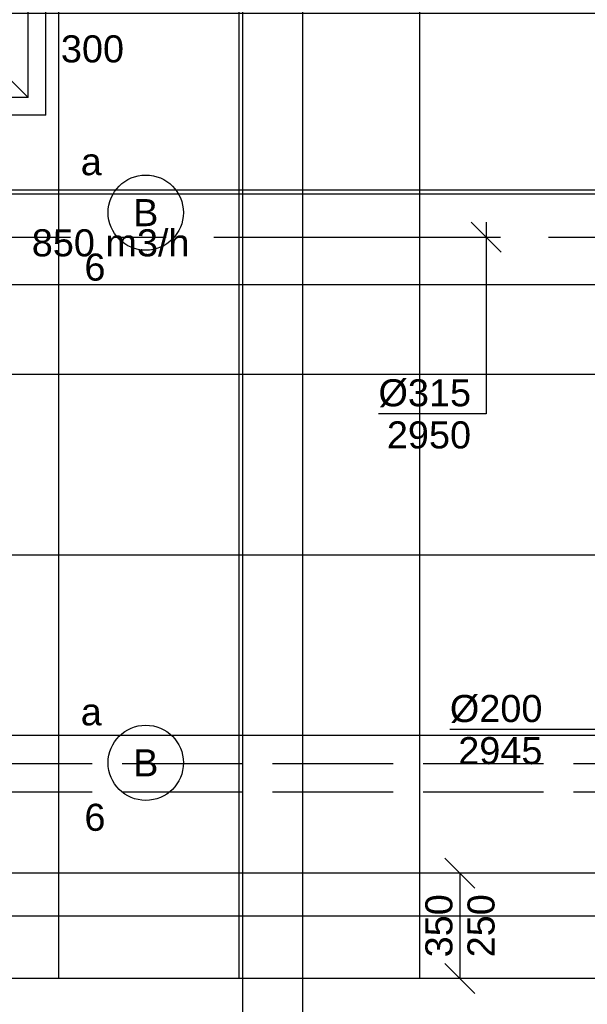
# Model space of a CAD drawing. Extents: x -132501 to 411300, y -42818 to 427495.
# Tile 82 of 256: x 24077 to 25963, y 14419 to 17692. Entities that reach past the tile are written whole.
import ezdxf
from ezdxf.enums import TextEntityAlignment as Align

# ---------------------------------------------------------------- set-up
doc = ezdxf.new("R2010")
doc.units = 0
doc.header["$LTSCALE"] = 50
for name, pattern in [('CENTER2', [28.575000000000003, 19.05, -3.175, 3.175, -3.175]), ('E_GOOT5', [10, 8, -2]), ('STREEPJES', [0.1, 0.05, -0.05])]:
    doc.linetypes.add(name, pattern=pattern)
doc.layers.get('0').update_dxf_attribs({"linetype": 'CONTINUOUS'})
for name, color, linetype in [('45 Plafond 2D arcering', 7, 'CONTINUOUS'), ('EL6131--', 2, 'CONTINUOUS'), ('EL6131--_VG', 2, 'CONTINUOUS'), ('EL6311--', 3, 'CONTINUOUS'), ('EM6131--', 1, 'CONTINUOUS'), ('WL524---', 90, 'CONTINUOUS'), ('WL570---_RETOUR', 112, 'CONTINUOUS'), ('WL570---_RETOUR_HL', 8, 'CONTINUOUS'), ('WL570---_TOEVOER', 3, 'CONTINUOUS'), ('WL570---_TOEVOER_RST', 2, 'CONTINUOUS'), ('WL570---_TOEVOER_RST_HL', 1, 'CONTINUOUS'), ('WM570---_RETOUR', 1, 'CONTINUOUS'), ('WM570---_RETOUR_PR', 1, 'CONTINUOUS'), ('WM570---_TOEVOER', 1, 'CONTINUOUS'), ('WM570---_TOEVOER_PR', 1, 'CONTINUOUS'), ('WM570---_TOEVOER_RST_PR', 1, 'CONTINUOUS')]:
    doc.layers.add(name, color=color, linetype=linetype)
doc.styles.add('BURO-018', font='ARIAL.TTF', dxfattribs={"height": 63})

# ---------------------------------------------------------------- blocks, each defined once
blk = doc.blocks.new('1115B3A')
at = {"color": 0, "linetype": 'Continuous'}
blk.add_circle((0, 0), 2.5, dxfattribs=at)
at = {"color": 0, "linetype": 'Continuous', "style": 'BURO-018'}
for tag, p in [('E_GKAST', (0, 8)), ('E_GROEP', (0, 5)), ('E_SGROEP', (4.5, 5)), ('E_ARMCODE', (0, 0)), ('E_SLET', (4.5, -1))]:
    blk.add_attdef(tag, text='', height=1.8, dxfattribs=at).set_placement(p, align=Align.MIDDLE)
blk = doc.blocks.new('*U250')
at = {"color": 0, "ltscale": 10}
for p, q in [((0, 157.5, -2950), (476.2534458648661, 157.5, -2950)), ((0, -157.5, -2950), (0, 157.5, -2950)), ((676.2534458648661, 157.5, -2950), (3389.478456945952, 157.5, -2950)), ((3389.478456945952, 157.5, -2950), (3389.478456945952, -157.5, -2950)), ((0, -157.5, -2950), (476.2534458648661, -157.5, -2950)), ((676.2534458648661, -157.5, -2950), (3389.478456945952, -157.5, -2950))]:
    blk.add_line(p, q, dxfattribs=at)
at = {"color": 8, "linetype": 'STREEPJES', "ltscale": 10}
for p, q in [((476.2534458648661, 157.5, -2950), (676.2534458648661, 157.5, -2950)), ((476.2534458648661, -157.5, -2950), (676.2534458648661, -157.5, -2950))]:
    blk.add_line(p, q, dxfattribs=at)
at = {"layer": 'WL570---_RETOUR_HL', "linetype": 'CENTER2'}
blk.add_line((0, 0, -2950), (3389.478456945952, 0, -2950), dxfattribs=at)
at = {"layer": 'WM570---_RETOUR_PR', "color": 1, "style": 'BURO-018'}
blk.add_attdef('POSNR', text='', height=90, dxfattribs=at).set_placement((0, 0), align=Align.MIDDLE)
blk = doc.blocks.new('*U251')
at = {"layer": 'WM570---_RETOUR', "color": 0, "ltscale": 10}
for p, q in [((49.96738563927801, -50), (-49.96738563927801, 50)), ((0, 50), (0, -587.3851407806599)), ((0, -587.3851407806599), (-357.5716234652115, -587.3851407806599))]:
    blk.add_line(p, q, dxfattribs=at)
at = {"layer": 'WM570---_RETOUR', "color": 0, "style": 'BURO-018'}
for s, p in [('%%c315', (-357.5716234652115, -562.3851407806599)), ('2950', (-329.699863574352, -702.3851407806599))]:
    blk.add_text(s, height=90, dxfattribs=at).set_placement(p)
blk = doc.blocks.new('*U372')
at = {"color": 0, "ltscale": 10}
for p, q in [((297.5, 297.5, -2765), (-297.5, 297.5, -2765)), ((-297.5, -297.5, -2765), (-297.5, 297.5, -2765)), ((297.5, -297.5, -2765), (297.5, 297.5, -2765)), ((238.5, 238.5, -2765), (-238.5, 238.5, -2765)), ((-238.5, -238.5, -2765), (-238.5, 238.5, -2765)), ((238.5, -238.5, -2765), (-238.5, 238.5, -2765)), ((-238.5, -238.5, -2765), (238.5, 238.5, -2765)), ((238.5, -238.5, -2765), (238.5, 238.5, -2765)), ((238.5, -238.5, -2765), (-238.5, -238.5, -2765)), ((-98.78137010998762, -297.5, -2765), (-297.5, -297.5, -2765)), ((297.5, -297.5, -2765), (100.5563616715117, -297.5, -2765))]:
    blk.add_line(p, q, dxfattribs=at)
at = {"color": 8, "linetype": 'STREEPJES', "ltscale": 10}
blk.add_line((100.5563616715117, -297.5, -2765), (-98.78137010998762, -297.5, -2765), dxfattribs=at)
at = {"layer": 'WL570---_TOEVOER_RST_HL', "linetype": 'CENTER2'}
blk.add_circle((0, 0, -2765), 0.075, dxfattribs=at)
at = {"layer": 'WL570---_TOEVOER_RST', "color": 1, "style": 'BURO-018'}
for tag in ['MC', 'Q']:
    blk.add_attdef(tag, text='', height=90, dxfattribs=at).set_placement((0, 0), align=Align.MIDDLE)
at = {"layer": 'WM570---_TOEVOER_RST_PR', "color": 1, "style": 'BURO-018'}
blk.add_attdef('POSNR', text='', height=90, dxfattribs=at).set_placement((0, 0), align=Align.MIDDLE)
blk = doc.blocks.new('*U1446')
at = {"color": 0, "ltscale": 10}
for p, q in [((0, 100, -2730), (5846.086306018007, 100.0000000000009, -2730)), ((0, -100, -2730), (5846.086306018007, -99.99999999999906, -2730))]:
    blk.add_line(p, q, dxfattribs=at)
at = {"layer": 'EM6131--', "color": 1, "style": 'BURO-018'}
blk.add_attdef('POSNR', text='', height=90, dxfattribs=at).set_placement((0, 0), align=Align.MIDDLE)
blk = doc.blocks.new('*U1560')
at = {"layer": 'WM570---_TOEVOER', "color": 0, "ltscale": 10}
for p, q in [((-49.99999999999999, -49.99999999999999), (49.99999999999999, 49.99999999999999)), ((50, -6.123233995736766e-15), (-599.9138989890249, 7.346826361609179e-14))]:
    blk.add_line(p, q, dxfattribs=at)
at = {"layer": 'WM570---_TOEVOER', "color": 0, "style": 'BURO-018'}
for s, p in [('%%c200', (-599.9138989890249, 25.00000000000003)), ('2945', (-572.0421390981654, -115))]:
    blk.add_text(s, height=90, dxfattribs=at).set_placement(p)
blk = doc.blocks.new('*U1561')
at = {"color": 0, "ltscale": 10}
for p, q in [((5.000000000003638, 175, -2945), (9584.795711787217, 174.999999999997, -2945)), ((5, -175, -2945), (9584.795711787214, -175.000000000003, -2945))]:
    blk.add_line(p, q, dxfattribs=at)
at = {"layer": 'WM570---_TOEVOER_PR', "color": 1, "style": 'BURO-018'}
blk.add_attdef('POSNR', text='', height=90, dxfattribs=at).set_placement((0, 0), align=Align.MIDDLE)
blk = doc.blocks.new('*U1579')
at = {"layer": 'WM570---_TOEVOER', "color": 0, "ltscale": 10}
for p, q in [((49.99999999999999, 125), (-49.99999999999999, 225)), ((0, 175), (0, -175)), ((49.99999999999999, -225), (-49.99999999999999, -125))]:
    blk.add_line(p, q, dxfattribs=at)
at = {"layer": 'WM570---_TOEVOER', "color": 0, "style": 'BURO-018'}
for s, p in [('350', (-25, -104.887448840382)), ('250', (115, -104.887448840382)), ('250', (115, -104.887448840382))]:
    blk.add_text(s, height=90, rotation=90, dxfattribs=at).set_placement(p)
blk = doc.blocks.new('GAFGHYHY')
at = {"layer": '45 Plafond 2D arcering', "linetype": 'Continuous'}
h = blk.add_hatch(dxfattribs=at)
h.set_pattern_fill('RASTER_600_0002', color=8, style=0, pattern_type=2)
h.set_pattern_definition([(0, (329606.6039655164, 263113.0164054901), (0, 600), []), (90, (329606.6039655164, 263113.0164054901), (-600, 0), [])])
h.paths.add_polyline_path([(314958.4484486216, 262579.1641033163), (311651.3856012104, 262579.1641033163), (311651.3856012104, 260865.8213427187), (318334.3856012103, 260865.8213427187), (318334.3856012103, 255497.548901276), (322319.3858894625, 254963.888382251), (325862.8856012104, 254725.6584581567), (325862.8856012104, 257249.2687077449), (333290.8856012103, 257249.2687077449), (333290.8856012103, 254942.5259475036), (336798.324696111, 255489.678399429), (340391.3464691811, 256042.0766862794), (347581.1320038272, 257147.4485607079), (347540.0042540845, 258187.0408377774), (344346.2374735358, 258187.0408377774), (344274.0276694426, 258060.1071111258, -0.2927741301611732), (338835.1502440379, 268360.9548132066), (333245.8043765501, 267502.245652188), (329585.4417988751, 267292.1290713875), (328865.1988823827, 267293.5379741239, 0.01313377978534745), (328865.6683573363, 267533.5375149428), (329496.8869935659, 267532.3027569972), (329497.1041820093, 270676.7641032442), (328743.0875005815, 270676.7641032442), (328743.0875005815, 270841.7641032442), (329497.1055634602, 270841.7641032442), (329497.1055634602, 272301.7641032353), (326028.5856012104, 272301.7641032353), (326028.5856012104, 270841.7641032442), (326783.0875005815, 270841.7641032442), (326783.0875005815, 270676.7641032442), (326008.5856012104, 270676.7641032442), (315530.2996312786, 270676.7641032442, -0.06356526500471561), (316101.1455684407, 268525.0756693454), (316090.0725138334, 268527.2530816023, -0.003566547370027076), (316103.7128682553, 268406.4108793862), (316579.7973396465, 268479.8951624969), (316533.0012536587, 268710.3932426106), (316693.973066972, 268745.3050008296, -0.1356799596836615), (316433.9819192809, 263929.0466205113), (316277.9569696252, 263980.9998569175), (316414.7757330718, 264431.9906666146), (314732.6044793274, 264431.9906666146, 0.01816797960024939)], flags=0)
h.paths.add_polyline_path([(325877.1581249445, 261732.8260382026, -51.8167411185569), (326135.6591064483, 261974.1158924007), (326121.4581252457, 261988.1989365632), (325864.0853531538, 261747.9621750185)], flags=0)
h.paths.add_polyline_path([(329466.0667907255, 263438.9307410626, -0.9999999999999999), (335716.0667907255, 263438.9307410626, -0.9999999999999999)], flags=0)
h.paths.add_polyline_path([(339101.6930176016, 258177.7519564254, -0.9999999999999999), (333851.6930176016, 258177.7519564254, -0.9999999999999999)], flags=0)

msp = doc.modelspace()

# ---------------------------------------------------------------- linework, layer by layer
at = {"layer": 'EL6131--_VG', "color": 1, "linetype": 'E_GOOT5'}
for p, q in [((16417.77356328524, 15219.84794147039, 3000), (26634.64425213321, 15219.84794147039, 3000)), ((16417.77356328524, 15124.93297639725, 3000), (26634.64425213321, 15124.93297639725, 3000))]:
    msp.add_line(p, q, dxfattribs=at)

# ---------------------------------------------------------------- block references
at = {"layer": 'EL6131--', "rotation": 270}
msp.add_blockref('*U1446', (24917.40080716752, 18490.42188476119, 2730), dxfattribs=at)
at = {"layer": 'EL6311--'}
ref = msp.add_blockref('1115B3A', (24496.1279315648, 17050.52361664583), dxfattribs=dict(at, xscale=50.00000000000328, yscale=50.00000000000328, zscale=50, rotation=181.9948371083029))
ref.add_attrib('E_ARMCODE', 'B', dxfattribs={"layer": '0', "color": 1, "linetype": 'Continuous', "height": 90, "style": 'BURO-018'}).set_placement((24496.1279315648, 17050.52361664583), align=Align.MIDDLE)
ref.add_attrib('E_SLET', 'a', dxfattribs={"layer": '0', "color": 1, "linetype": 'Continuous', "height": 90, "style": 'BURO-018'}).set_placement((24315.14233486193, 17219.32590865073), align=Align.MIDDLE)
ref.add_attrib('E_GROEP', '6', dxfattribs={"layer": '0', "color": 1, "linetype": 'Continuous', "height": 90, "style": 'BURO-018'}).set_placement((24327.3256395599, 16869.53801994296), align=Align.MIDDLE)
ref = msp.add_blockref('1115B3A', (24496.1279315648, 15221.73195434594), dxfattribs=dict(at, xscale=50.00000000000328, yscale=50.00000000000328, zscale=50, rotation=181.9948371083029))
ref.add_attrib('E_ARMCODE', 'B', dxfattribs={"layer": '0', "color": 1, "linetype": 'Continuous', "height": 90, "style": 'BURO-018'}).set_placement((24496.1279315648, 15221.73195434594), align=Align.MIDDLE)
ref.add_attrib('E_SLET', 'a', dxfattribs={"layer": '0', "color": 1, "linetype": 'Continuous', "height": 90, "style": 'BURO-018'}).set_placement((24315.14233486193, 15390.53424635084), align=Align.MIDDLE)
ref.add_attrib('E_GROEP', '6', dxfattribs={"layer": '0', "color": 1, "linetype": 'Continuous', "height": 90, "style": 'BURO-018'}).set_placement((24327.3256395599, 15040.74635764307), align=Align.MIDDLE)
at = {"layer": 'WL524---'}
msp.add_blockref('GAFGHYHY', (-304837.0444749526, -242743.8149120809), dxfattribs=at)
at = {"layer": 'WL570---_RETOUR'}
msp.add_blockref('*U250', (23294.08993822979, 16969.1172630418, 2950), dxfattribs=at)
at = {"layer": 'WL570---_TOEVOER', "rotation": 180}
msp.add_blockref('*U1561', (26754.95797096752, 14680.06909448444, 2945), dxfattribs=at)
at = {"layer": 'WL570---_TOEVOER_RST'}
ref = msp.add_blockref('*U372', (23866.93798580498, 17671.6864807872, 2765), dxfattribs=at)
ref.add_attrib('Q', '300', dxfattribs={"color": 1, "height": 90, "style": 'BURO-018'}).set_placement((24319.10285081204, 17594.90719296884), align=Align.MIDDLE)
ref.add_attrib('MC', 'A1', dxfattribs={"color": 1, "height": 90, "style": 'BURO-018'}).set_placement((24311.95322601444, 17857.24539858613), align=Align.MIDDLE)
at = {"layer": 'WM570---_RETOUR'}
msp.add_blockref('*U251', (25626.98449581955, 16969.1172630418, 2950), dxfattribs=at)
at = {"layer": 'WM570---_TOEVOER'}
for name, p in [('*U1560', (26106.51355984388, 15332.29934291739, 2945)), ('*U1579', (25540.0270159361, 14680.06909448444, 2945))]:
    msp.add_blockref(name, p, dxfattribs=at)

# ---------------------------------------------------------------- texts
at = {"layer": 'WM570---_TOEVOER', "style": 'BURO-018'}
msp.add_text('850 m3/h', height=90, dxfattribs=at).set_placement((24117.45363815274, 16905.1660936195))

doc.saveas('drawing.dxf')
